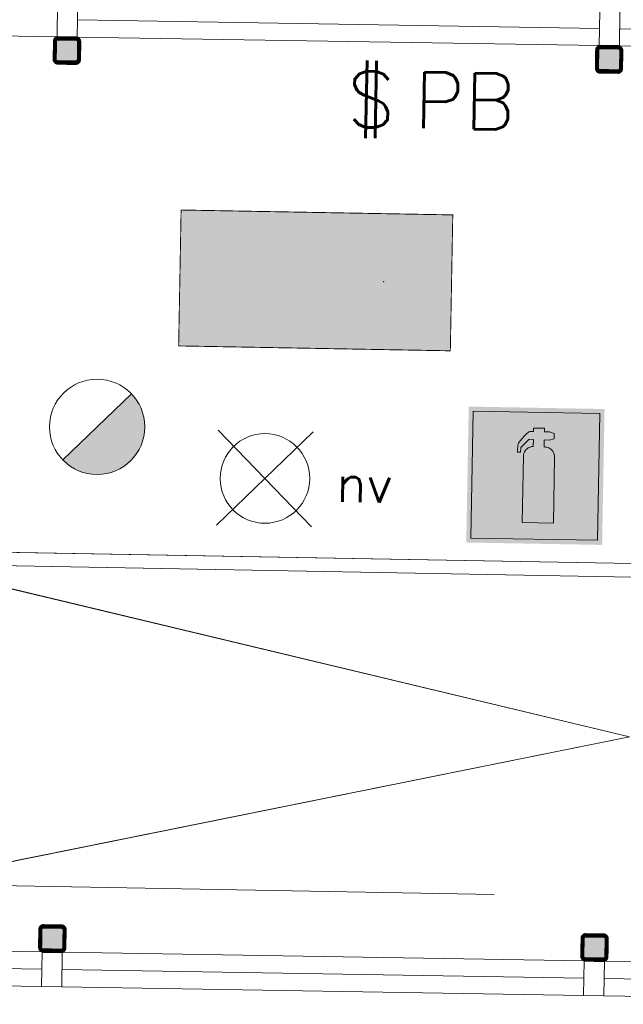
# Model space of a CAD drawing. Header units: millimetres. Extents: x -13022 to 1371524, y -38729 to 632593.
# Tile 225 of 256: x 1030107 to 1032106, y 12381 to 15641. Entities that reach past the tile are written whole.
import ezdxf

# ---------------------------------------------------------------- set-up
doc = ezdxf.new("R2010")
doc.units = ezdxf.units.MM
doc.header["$LTSCALE"] = 35
doc.set_wipeout_variables(frame=1)
doc.linetypes.add('DASHED', pattern=[200, 100, -100])
for name, color, linetype, lineweight in [('A OPMER', 10, 'Continuous', 50), ('Al65----_beveiliging-inst', 92, 'Continuous', 9), ('brandveiligheid voorzieningen', 10, 'Continuous', 9)]:
    doc.layers.add(name, color=color, linetype=linetype, lineweight=lineweight)
for name, color, linetype in [('LAYER102', 1, 'Continuous'), ('LAYER111', 7, 'Continuous'), ('LAYER22', 7, 'Continuous'), ('LAYER28', 7, 'Continuous'), ('LAYER30', 7, 'Continuous')]:
    doc.layers.add(name, color=color, linetype=linetype)
doc.styles.add('Algemeen', font='simplex.shx', dxfattribs={"height": 2.5})
doc.styles.get("Standard").update_dxf_attribs({"font": 'simplex.shx'})
pattern_1 = [(43.9686325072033, (692959.2673540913, 93845.67612631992), (-0.20827933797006, 0.2159160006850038), []), (43.9686325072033, (692959.2711723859, 93845.88822194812), (-0.20827933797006, 0.2159160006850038), [])]

# ---------------------------------------------------------------- blocks, each defined once
blk = doc.blocks.new('Brandmelder')
at = {"layer": 'brandveiligheid voorzieningen'}
blk.add_hatch(color=256, dxfattribs=at).paths.add_polyline_path([(76.61761215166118, -89.8017357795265, 0.198912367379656), (75.84758572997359, -87.94272754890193), (72.12956926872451, -91.66074401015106, 0.6681786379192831)])
blk.add_line((72.12956926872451, -91.66074401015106), (75.84758572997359, -87.94272754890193), dxfattribs=at)
blk.add_circle((73.98857749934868, -89.8017357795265), 2.629034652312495, dxfattribs=at)
blk = doc.blocks.new('Noodverlichting')
at = {"layer": 'Al65----_beveiliging-inst', "color": 92}
for p, q in [((163.9986781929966, -62.36368555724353), (158.7538467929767, -57.11885415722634)), ((158.7538467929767, -62.36368555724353), (163.9986781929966, -57.11885415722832))]:
    blk.add_line(p, q, dxfattribs=at)
blk.add_circle((161.3762624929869, -59.74126985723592), 2.472437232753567, dxfattribs=at)
at = {"layer": 'Al65----_beveiliging-inst', "color": 7, "style": 'Algemeen'}
blk.add_text('nv', height=2.062753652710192, dxfattribs=at).set_placement((165.3264006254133, -60.95963843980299))
blk = doc.blocks.new('Panieksluiting')
at = {"layer": 'brandveiligheid voorzieningen', "lineweight": 0, "style": 'Algemeen'}
blk.add_text('$', height=3.094130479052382, dxfattribs=at).set_placement((158.4270897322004, -91.61071185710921))
blk = doc.blocks.new('Handbrandblusser')
at = {"ltscale": 0.1}
h = blk.add_hatch(color=10, dxfattribs=at)
h.paths.add_polyline_path([(15.58817086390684, 7.19129838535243), (8.58817086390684, 7.191298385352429), (8.58817086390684, 0.1912983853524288), (15.58817086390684, 0.1912983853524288)])
h.paths.add_polyline_path([(11.40672454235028, 1.098164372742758), (13.12900348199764, 1.098164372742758), (13.12900348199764, 4.758457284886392), (13.12677351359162, 4.788704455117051), (13.12008360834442, 4.836965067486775), (13.1104204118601, 4.880023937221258), (13.08886405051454, 4.945816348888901), (13.06414856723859, 4.998700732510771), (13.02586744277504, 5.058231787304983), (12.9868429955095, 5.10755201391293), (12.95413679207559, 5.140689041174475), (12.91511234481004, 5.174693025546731), (12.85471736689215, 5.214862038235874), (12.8034280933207, 5.240967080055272), (12.75566960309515, 5.259943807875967), (12.69731876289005, 5.276512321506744), (12.64287036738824, 5.285856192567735), (12.59604103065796, 5.28951667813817), (12.54084931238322, 5.286337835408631), (12.54084931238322, 5.674156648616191), (12.81457793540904, 5.67415664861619), (13.0845899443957, 5.754687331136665), (13.0845899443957, 6.042806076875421), (12.81532125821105, 6.123336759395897), (12.53954849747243, 6.123336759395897), (12.53954849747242, 6.319943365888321), (11.93857200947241, 6.319943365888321), (11.93857200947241, 6.126611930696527), (11.75088300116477, 6.127189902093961), (11.71873428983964, 6.117557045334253), (11.67878068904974, 6.100892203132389), (11.63603962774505, 6.075461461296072), (11.59274107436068, 6.04087950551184), (11.52677117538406, 5.963623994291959), (11.43701494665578, 5.860263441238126), (11.3073051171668, 5.71442198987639), (11.15195065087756, 5.537081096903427), (11.1285359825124, 5.493347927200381), (11.1142270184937, 5.460018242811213), (11.10103303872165, 5.420716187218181), (11.09192733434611, 5.385170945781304), (11.08560909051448, 5.350011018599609), (11.08282162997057, 5.317451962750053), (11.08207830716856, 5.281714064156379), (11.08300746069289, 5.251563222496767), (11.07384385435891, 5.179348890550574), (11.07204344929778, 5.126432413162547), (11.07018514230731, 5.071814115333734), (11.06888432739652, 4.982228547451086), (11.2439368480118, 4.982228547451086), (11.25973245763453, 5.227384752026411), (11.71483184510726, 5.697949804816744), (11.93857200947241, 5.697949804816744), (11.93857200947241, 5.305699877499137), (11.91645815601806, 5.30415862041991), (11.8861677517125, 5.30107610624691), (11.84937327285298, 5.295007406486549), (11.80533139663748, 5.284411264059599), (11.761289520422, 5.269672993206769), (11.72170758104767, 5.252333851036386), (11.68881554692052, 5.235669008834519), (11.65592351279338, 5.215440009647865), (11.6274914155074, 5.195018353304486), (11.59980264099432, 5.173633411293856), (11.5775029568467, 5.152922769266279), (11.5553891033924, 5.130767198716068), (11.53234609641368, 5.105047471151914), (11.51320553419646, 5.080387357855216), (11.49871073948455, 5.059291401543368), (11.48718923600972, 5.041566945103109), (11.47343776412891, 5.017484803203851), (11.46024378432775, 4.99166874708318), (11.45039475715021, 4.969513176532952), (11.4394307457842, 4.941288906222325), (11.42883839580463, 4.909307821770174), (11.42103350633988, 4.880698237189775), (11.41360027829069, 4.843515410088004), (11.40858284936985, 4.803635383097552), (11.40672454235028, 4.773002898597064)], flags=16)
at = {"layer": 'brandveiligheid voorzieningen', "ltscale": 0.1, "true_color": 0xffffff}
blk.add_hatch(color=7, dxfattribs=at).paths.add_polyline_path([(13.12900348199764, 4.758457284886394), (13.12677351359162, 4.788704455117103), (13.12008360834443, 4.836965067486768), (13.11042041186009, 4.880023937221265), (13.08886405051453, 4.945816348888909), (13.06414856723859, 4.998700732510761), (13.02586744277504, 5.058231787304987), (12.98684299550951, 5.107552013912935), (12.95413679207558, 5.14068904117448), (12.91511234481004, 5.174693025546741), (12.85471736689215, 5.214862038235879), (12.8034280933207, 5.240967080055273), (12.75566960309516, 5.259943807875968), (12.69731876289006, 5.276512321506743), (12.64287036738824, 5.285856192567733), (12.59604103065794, 5.28951667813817), (12.54084931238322, 5.286337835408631), (12.54084931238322, 5.674156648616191), (12.81457793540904, 5.67415664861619), (13.0845899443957, 5.754687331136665), (13.0845899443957, 6.042806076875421), (12.81532125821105, 6.123336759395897), (12.53954849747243, 6.123336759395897), (12.53954849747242, 6.319943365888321), (11.93857200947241, 6.319943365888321), (11.93857200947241, 6.126611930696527), (11.75088300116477, 6.127189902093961), (11.71873428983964, 6.117557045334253), (11.67878068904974, 6.100892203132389), (11.63603962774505, 6.075461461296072), (11.59274107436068, 6.04087950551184), (11.52677117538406, 5.963623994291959), (11.43701494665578, 5.860263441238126), (11.3073051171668, 5.71442198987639), (11.15195065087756, 5.537081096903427), (11.1285359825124, 5.493347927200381), (11.1142270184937, 5.460018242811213), (11.10103303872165, 5.420716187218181), (11.09192733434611, 5.385170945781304), (11.08560909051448, 5.350011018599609), (11.08282162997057, 5.317451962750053), (11.08207830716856, 5.281714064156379), (11.08300746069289, 5.251563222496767), (11.07384385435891, 5.179348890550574), (11.07204344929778, 5.126432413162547), (11.07018514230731, 5.071814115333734), (11.06888432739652, 4.982228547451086), (11.2439368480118, 4.982228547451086), (11.25973245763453, 5.227384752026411), (11.71483184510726, 5.697949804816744), (11.93857200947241, 5.697949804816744), (11.93857200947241, 5.305699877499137), (11.91645815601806, 5.30415862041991), (11.8861677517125, 5.30107610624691), (11.84937327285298, 5.295007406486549), (11.80533139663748, 5.284411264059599), (11.761289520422, 5.269672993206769), (11.72170758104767, 5.252333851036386), (11.68881554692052, 5.235669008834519), (11.65592351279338, 5.215440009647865), (11.6274914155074, 5.195018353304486), (11.59980264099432, 5.173633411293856), (11.5775029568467, 5.152922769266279), (11.5553891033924, 5.130767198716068), (11.53234609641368, 5.105047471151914), (11.51320553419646, 5.080387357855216), (11.49871073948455, 5.059291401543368), (11.48718923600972, 5.041566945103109), (11.47343776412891, 5.017484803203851), (11.46024378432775, 4.99166874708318), (11.45039475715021, 4.969513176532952), (11.4394307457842, 4.941288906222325), (11.42883839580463, 4.909307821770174), (11.42103350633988, 4.880698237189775), (11.41360027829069, 4.843515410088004), (11.40858284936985, 4.803635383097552), (11.40672454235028, 4.773002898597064), (11.40672454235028, 1.098164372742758), (13.12900348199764, 1.098164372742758)])
at = {"color": 10, "lineweight": 5, "ltscale": 0.1}
blk.add_lwpolyline([(11.40672454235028, 1.099223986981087), (11.40672454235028, 4.773002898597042), (11.40858284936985, 4.803635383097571), (11.41360027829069, 4.843515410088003), (11.42103350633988, 4.88069823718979), (11.42883839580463, 4.909307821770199), (11.43943074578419, 4.941288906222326), (11.45039475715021, 4.969513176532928), (11.46024378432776, 4.991668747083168), (11.4734377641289, 5.017484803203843), (11.48718923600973, 5.041566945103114), (11.49871073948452, 5.059291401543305), (11.51320553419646, 5.080387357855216), (11.53234609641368, 5.10504747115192), (11.55538910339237, 5.130767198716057), (11.57750295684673, 5.152922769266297), (11.59980264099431, 5.173633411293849), (11.62749141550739, 5.195018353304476), (11.65592351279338, 5.215440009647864), (11.68881554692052, 5.23566900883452), (11.72170758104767, 5.252333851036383), (11.761289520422, 5.269672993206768), (11.80533139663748, 5.284411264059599), (11.84937327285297, 5.295007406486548), (11.88616775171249, 5.30107610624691), (11.91645815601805, 5.304158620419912), (11.93857200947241, 5.305699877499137), (11.93857200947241, 5.697949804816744), (11.71483184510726, 5.697949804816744), (11.25973245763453, 5.22738475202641), (11.2439368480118, 4.982228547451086), (11.06888432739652, 4.982228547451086), (11.07018514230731, 5.071814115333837), (11.07204344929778, 5.126432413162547), (11.07384385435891, 5.179348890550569), (11.0830074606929, 5.25156322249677), (11.08207830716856, 5.281714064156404), (11.08282162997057, 5.317451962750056), (11.08560909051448, 5.350011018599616), (11.09192733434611, 5.385170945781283), (11.10103303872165, 5.420716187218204), (11.11422701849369, 5.460018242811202), (11.1285359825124, 5.493347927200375), (11.15195065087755, 5.537081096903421), (11.30730511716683, 5.714421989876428), (11.43701494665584, 5.860263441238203), (11.52677117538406, 5.963623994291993), (11.59274107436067, 6.040879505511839), (11.63603962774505, 6.075461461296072), (11.67878068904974, 6.100892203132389), (11.71873428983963, 6.117557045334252), (11.75088300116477, 6.12718990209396), (11.93857200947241, 6.126611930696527), (11.93857200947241, 6.319943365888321), (12.53954849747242, 6.319943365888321), (12.53954849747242, 6.123336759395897), (12.81532125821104, 6.123336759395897), (13.0845899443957, 6.042806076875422), (13.0845899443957, 5.754687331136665), (12.81457793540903, 5.67415664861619), (12.54084931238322, 5.67415664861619), (12.54084931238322, 5.286337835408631), (12.59604103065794, 5.28951667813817), (12.64287036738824, 5.285856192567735), (12.69731876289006, 5.276512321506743), (12.75566960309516, 5.25994380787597), (12.80342809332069, 5.24096708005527), (12.85471736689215, 5.214862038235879), (12.91511234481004, 5.17469302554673), (12.95413679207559, 5.140689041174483), (12.98684299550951, 5.107552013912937), (13.02586744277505, 5.058231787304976), (13.06414856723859, 4.99870073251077), (13.08886405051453, 4.945816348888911), (13.1104204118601, 4.880023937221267), (13.12008360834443, 4.836965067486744), (13.12677351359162, 4.788704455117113), (13.12900348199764, 4.75845728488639), (13.12900348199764, 1.098164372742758), (11.40672454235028, 1.098164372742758)], dxfattribs=at)
at = {"layer": 'Al65----_beveiliging-inst', "color": 7, "true_color": 0xffffff}
blk.add_solid([(8.33817086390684, -0.05870161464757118), (15.83817086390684, -0.05870161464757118), (8.33817086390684, 7.441298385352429), (15.83817086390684, 7.441298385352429)], dxfattribs=at)
at = {"layer": 'brandveiligheid voorzieningen', "color": 10, "ltscale": 0.1}
blk.add_lwpolyline([(8.58817086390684, 0.1912983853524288), (15.58817086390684, 0.1912983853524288), (15.58817086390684, 7.191298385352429), (8.58817086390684, 7.191298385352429)], close=True, dxfattribs=at)
blk = doc.blocks.new('Vluchtrichting rechtdoor of naar beneden')
at = {"layer": 'Al65----_beveiliging-inst', "linetype": 'Continuous', "true_color": 0xffffff}
h = blk.add_hatch(color=7, dxfattribs=at)
edge = h.paths.add_edge_path()
edge.add_arc((-2.144871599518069, 5.962014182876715), 0.7575082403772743, 92.12804183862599, 178.1854773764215)
edge.add_arc((-2.162808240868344, 5.987162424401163), 0.7391926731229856, 180.0901010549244, 191.5625830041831)
edge.add_line((-2.887000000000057, 5.838999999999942), (-4.652000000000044, 5.838999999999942))
edge.add_line((-4.652000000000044, 5.838999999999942), (-5.698000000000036, 4.786999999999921))
edge.add_line((-5.698000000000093, 4.787000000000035), (-5.285000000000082, 4.372000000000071))
edge.add_line((-5.285000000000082, 4.371999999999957), (-4.410000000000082, 5.252999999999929))
edge.add_line((-4.410000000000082, 5.252999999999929), (-3.544000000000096, 5.252999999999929))
edge.add_line((-3.544000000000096, 5.252999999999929), (-5.5270000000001, 3.346000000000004))
edge.add_line((-5.527000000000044, 3.346000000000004), (-6.694000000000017, 3.346000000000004))
edge.add_line((-6.69399999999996, 3.346000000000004), (-6.69399999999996, 2.613000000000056))
edge.add_line((-6.69399999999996, 2.613000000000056), (-4.495999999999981, 2.613000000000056))
edge.add_line((-4.496000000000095, 2.613000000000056), (-4.136000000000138, 2.974000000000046))
edge.add_line((-4.136000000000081, 2.973999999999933), (-3.19300000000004, 2.02599999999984))
edge.add_line((-3.192999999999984, 2.025999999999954), (-3.192999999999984, 0.8519999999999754))
edge.add_line((-3.192999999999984, 0.8519999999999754), (-2.463999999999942, 0.8519999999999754))
edge.add_line((-2.463999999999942, 0.8519999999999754), (-2.463999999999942, 2.329999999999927))
edge.add_line((-2.463999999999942, 2.329999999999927), (-3.620999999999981, 3.492999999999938))
edge.add_line((-3.621000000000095, 3.492999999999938), (-3.192000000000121, 3.923000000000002))
edge.add_line((-3.192000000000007, 3.923000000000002), (-2.427999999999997, 3.153999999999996))
edge.add_line((-2.428000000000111, 3.153999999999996), (-2.033000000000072, 3.551999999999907))
edge.add_line((-2.033000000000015, 3.551999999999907), (-2.797000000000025, 4.320999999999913))
edge.add_line((-2.797000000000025, 4.320999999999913), (-2.317000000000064, 4.802999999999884))
edge.add_line((-2.317000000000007, 4.802999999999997), (-2.317000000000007, 5.267000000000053))
edge.add_line((-2.317000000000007, 5.267000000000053), (-2.173000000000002, 5.253000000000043))
edge.add_arc((-2.201310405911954, 6.011200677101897), 0.7587290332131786, 272.1383699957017, 358.096608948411)
edge.add_arc((-2.20364048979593, 5.95847877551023), 0.7611382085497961, 2.072151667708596, 87.69286938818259)
for points in [[(3.807999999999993, 1.105999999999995), (6.432999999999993, 1.105999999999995), (6.432999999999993, 6.344000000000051), (3.807999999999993, 6.344000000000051)], [(1.180499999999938, 2.889000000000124), (1.180499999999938, 5.804000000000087), (0.5774999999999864, 5.804000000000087), (0.5774999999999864, 2.889000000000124), (-0.5710000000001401, 2.889000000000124), (0.8789999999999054, 1.421000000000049), (2.333999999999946, 2.889000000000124)]]:
    blk.add_hatch(color=7, dxfattribs=at).paths.add_polyline_path(points)
at = {"layer": 'Al65----_beveiliging-inst', "color": 7, "true_color": 0xffffff, "const_width": 0.05}
blk.add_lwpolyline([(-7.5, 0), (7.5, 0), (7.5, 7.5), (-7.5, 7.5)], close=True, dxfattribs=at)
at = {"layer": 'Al65----_beveiliging-inst', "color": 255}
blk.add_point((3.75, 3.749999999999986), dxfattribs=at)
at = {"layer": 'Al65----_beveiliging-inst', "color": 7, "true_color": 0xffffff}
blk.add_solid([(-7.5, 0), (7.5, 0), (-7.5, 7.5), (7.5, 7.5)], dxfattribs=at)
at = {"layer": 'Al65----_beveiliging-inst', "color": 92}
blk.add_solid([(-7.25, 0.25), (7.25, 0.25), (-7.25, 7.25), (7.25, 7.25)], dxfattribs=at)

msp = doc.modelspace()

# ---------------------------------------------------------------- hatches: boundary and pattern name
at = {"layer": 'LAYER111', "linetype": 'Continuous', "lineweight": 5}
for points in [[(1030232.470217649, 15504.41192850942, -0.4146712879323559), (1030227.561026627, 15509.50111739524), (1030228.641013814, 15569.49139683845, -0.4139847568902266), (1030233.7302027, 15574.40058785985), (1030293.720482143, 15573.32060067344, -0.4135272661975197), (1030298.629673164, 15568.23141178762), (1030297.549685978, 15508.24113234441, -0.4139847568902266), (1030292.460497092, 15503.33194132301)], [(1032028.230998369, 15474.95884628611, -0.4146712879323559), (1032023.321807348, 15480.04803517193), (1032024.401794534, 15540.0383146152, -0.4139847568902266), (1032029.49098342, 15544.94750563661), (1032089.481262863, 15543.86751845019, -0.4135272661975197), (1032094.390453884, 15538.77832956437), (1032093.310466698, 15478.7880501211, -0.4139847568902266), (1032088.221277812, 15473.8788590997)], [(1030184.162580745, 12564.10978692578, -0.4146712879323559), (1030179.253389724, 12569.1989758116), (1030180.33337691, 12629.18925525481, -0.4139847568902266), (1030185.422565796, 12634.09844627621), (1030245.412845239, 12633.0184590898, -0.4135272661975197), (1030250.322036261, 12627.92927020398), (1030249.242049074, 12567.93899076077, -0.4139847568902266), (1030244.152860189, 12563.02979973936)], [(1031979.921814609, 12534.57078112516, -0.4146712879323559), (1031975.012623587, 12539.65997001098), (1031976.092610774, 12599.65024945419, -0.4139847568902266), (1031981.18179966, 12604.5594404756), (1032041.172079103, 12603.47945328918, -0.4135272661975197), (1032046.081270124, 12598.39026440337), (1032045.001282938, 12538.39998496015, -0.4139847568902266), (1032039.912094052, 12533.49079393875)]]:
    msp.add_hatch(color=254, dxfattribs=at).paths.add_polyline_path(points, flags=0)

# ---------------------------------------------------------------- linework, layer by layer
at = {"layer": 'LAYER22', "color": 7, "linetype": 'DASHED', "lineweight": 18}
msp.add_lwpolyline([(1028179.039199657, 12807.94420801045), (1033783.881016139, 12707.04190517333), (1033803.747436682, 13810.56622002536), (1033803.796654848, 13813.30015203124), (1033846.727198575, 13812.52728620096), (1033875.928617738, 15434.58476775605)], dxfattribs=at)
msp.add_lwpolyline([(1028179.039199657, 12807.94420801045), (1033783.881016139, 12707.04190517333), (1033803.747436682, 13810.56622002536), (1033803.796654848, 13813.30015203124), (1033846.727198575, 13812.52728620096), (1033875.928617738, 15434.58476775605)], dxfattribs=at)
at = {"layer": 'LAYER22', "color": 7, "linetype": 'Continuous', "lineweight": 18}
for points in [[(1029735.344162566, 13883.80847603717), (1032137.017506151, 13840.57186402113), (1032136.207515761, 13795.57915443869), (1029734.534172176, 13838.81576645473)], [(1029715.477742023, 12780.28416118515), (1032126.804421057, 13266.3189130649), (1029734.534172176, 13838.81576645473)]]:
    msp.add_lwpolyline(points, close=True, dxfattribs=at)
at = {"layer": 'LAYER22', "color": 7, "linetype": 'DASHED', "lineweight": 18}
for points in [[(1029735.344162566, 13883.80847603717), (1032137.017506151, 13840.57186402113), (1032136.207515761, 13795.57915443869), (1029734.534172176, 13838.81576645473)], [(1029715.477742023, 12780.28416118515), (1032126.804421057, 13266.3189130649), (1029734.534172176, 13838.81576645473)]]:
    msp.add_lwpolyline(points, close=True, dxfattribs=at)
at = {"layer": 'LAYER28', "color": 7, "linetype": 'Continuous', "lineweight": 25}
for points in [[(1030307.548065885, 15508.06113448), (1030308.628053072, 15568.05141392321, 0.4142135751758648), (1030293.900480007, 15583.31898058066), (1030233.910200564, 15584.39896776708, 0.4142135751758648), (1030218.642633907, 15569.67139470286), (1030217.56264672, 15509.68111525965, 0.4142135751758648), (1030232.290219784, 15494.4135486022), (1030292.280499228, 15493.33356141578, 0.4142135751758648), (1030307.548065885, 15508.06113448)], [(1030307.548065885, 15508.06113448), (1030308.628053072, 15568.05141392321, 0.4142135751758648), (1030293.900480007, 15583.31898058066), (1030233.910200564, 15584.39896776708, 0.4142135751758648), (1030218.642633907, 15569.67139470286), (1030217.56264672, 15509.68111525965, 0.4142135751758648), (1030232.290219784, 15494.4135486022), (1030292.280499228, 15493.33356141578, 0.4142135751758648), (1030307.548065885, 15508.06113448)], [(1032103.308846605, 15478.60805225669), (1032104.388833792, 15538.59833169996, 0.4142135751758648), (1032089.661260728, 15553.86589835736), (1032029.670981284, 15554.94588554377, 0.4142135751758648), (1032014.403414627, 15540.21831247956), (1032013.32342744, 15480.22803303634, 0.4142135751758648), (1032028.051000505, 15464.96046637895), (1032088.041279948, 15463.88047919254, 0.4142135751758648), (1032103.308846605, 15478.60805225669)], [(1032103.308846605, 15478.60805225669), (1032104.388833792, 15538.59833169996, 0.4142135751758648), (1032089.661260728, 15553.86589835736), (1032029.670981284, 15554.94588554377, 0.4142135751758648), (1032014.403414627, 15540.21831247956), (1032013.32342744, 15480.22803303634, 0.4142135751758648), (1032028.051000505, 15464.96046637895), (1032088.041279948, 15463.88047919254, 0.4142135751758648), (1032103.308846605, 15478.60805225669)], [(1030259.240428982, 12567.75899289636), (1030260.320416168, 12627.74927233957, 0.4142135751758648), (1030245.592843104, 12643.01683899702), (1030185.60256366, 12644.09682618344, 0.4142135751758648), (1030170.334997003, 12629.36925311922), (1030169.255009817, 12569.37897367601, 0.4142135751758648), (1030183.982582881, 12554.11140701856), (1030243.972862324, 12553.03141983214, 0.4142135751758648), (1030259.240428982, 12567.75899289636)], [(1030259.240428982, 12567.75899289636), (1030260.320416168, 12627.74927233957, 0.4142135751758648), (1030245.592843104, 12643.01683899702), (1030185.60256366, 12644.09682618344, 0.4142135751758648), (1030170.334997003, 12629.36925311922), (1030169.255009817, 12569.37897367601, 0.4142135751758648), (1030183.982582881, 12554.11140701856), (1030243.972862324, 12553.03141983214, 0.4142135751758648), (1030259.240428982, 12567.75899289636)], [(1032054.999662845, 12538.21998709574), (1032056.079650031, 12598.21026653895, 0.4142135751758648), (1032041.352076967, 12613.4778331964), (1031981.361797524, 12614.55782038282, 0.4142135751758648), (1031966.094230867, 12599.8302473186), (1031965.01424368, 12539.83996787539, 0.4142135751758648), (1031979.741816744, 12524.57240121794), (1032039.732096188, 12523.49241403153, 0.4142135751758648), (1032054.999662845, 12538.21998709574)], [(1032054.999662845, 12538.21998709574), (1032056.079650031, 12598.21026653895, 0.4142135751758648), (1032041.352076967, 12613.4778331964), (1031981.361797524, 12614.55782038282, 0.4142135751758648), (1031966.094230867, 12599.8302473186), (1031965.01424368, 12539.83996787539, 0.4142135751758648), (1031979.741816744, 12524.57240121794), (1032039.732096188, 12523.49241403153, 0.4142135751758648), (1032054.999662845, 12538.21998709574)]]:
    msp.add_lwpolyline(points, format="xyb", close=True, dxfattribs=at)
at = {"layer": 'LAYER30', "color": 7, "linetype": 'Continuous', "lineweight": 18}
for points in [[(1030232.273164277, 15698.32970440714), (1030299.264137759, 15697.2252647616), (1030297.399631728, 15583.24035885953), (1030230.408658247, 15584.34479850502)], [(1030297.399631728, 15583.24035885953), (1030230.409501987, 15584.39166591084), (1030232.336497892, 15698.37544682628), (1030299.326627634, 15697.22413977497)], [(1032027.908965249, 15668.87887215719), (1032094.900079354, 15667.78224374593), (1032093.035573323, 15553.7973378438), (1032026.044459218, 15554.89396625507)], [(1032027.908965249, 15668.87887215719), (1032094.900079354, 15667.78224374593), (1032093.035573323, 15553.7973378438), (1032026.044459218, 15554.89396625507)], [(1030180.546764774, 12554.23577115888), (1030247.537738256, 12553.13133151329), (1030245.673372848, 12439.15423684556), (1030178.682258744, 12440.25086525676)], [(1030245.673372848, 12439.15423684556), (1030178.682399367, 12440.25867649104), (1030180.546905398, 12554.24358239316), (1030247.537878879, 12553.13914274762)], [(1031976.306279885, 12524.71238782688), (1032043.297253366, 12523.60794818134), (1032041.432747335, 12409.62304227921), (1031974.441773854, 12410.72748192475)], [(1031976.306279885, 12524.71238782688), (1032043.297253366, 12523.60794818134), (1032041.432747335, 12409.62304227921), (1031974.441773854, 12410.72748192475)]]:
    msp.add_lwpolyline(points, close=True, dxfattribs=at)
for points in [[(1030230.409501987, 15584.39166591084), (1028300.129818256, 15617.4775857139)], [(1030298.363129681, 15640.23224931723), (1032027.007957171, 15611.88585671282)], [(1030297.399631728, 15583.24035885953), (1032026.044459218, 15554.89396625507)], [(1032093.999071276, 15610.78922830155), (1033829.830656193, 15582.336895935)], [(1032093.035573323, 15553.7973378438), (1033828.867158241, 15525.34500547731)], [(1030180.546905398, 12554.24358239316), (1028241.684312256, 12586.27288405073)], [(1030247.537738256, 12553.13133151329), (1031976.306279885, 12524.71238782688)], [(1030179.64589732, 12497.25056694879), (1028240.783304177, 12529.27986860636)], [(1032043.297253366, 12523.60794818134), (1033779.06423906, 12495.03957228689)], [(1030246.636870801, 12496.14612730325), (1031975.405271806, 12467.7193723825)], [(1030178.682399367, 12440.25867649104), (1028239.819806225, 12472.28797814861)], [(1032042.396245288, 12466.61493273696), (1033778.163230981, 12438.04655684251)], [(1030245.673372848, 12439.15423684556), (1031974.441773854, 12410.72748192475)], [(1032041.432747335, 12409.62304227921), (1033777.199733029, 12381.05466638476)]]:
    msp.add_lwpolyline(points, dxfattribs=at)

# ---------------------------------------------------------------- block references
at = {"ltscale": 0.1, "xscale": 60, "yscale": 60, "zscale": 60, "rotation": 358.9686325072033}
for name, p in [('Handbrandblusser', (1031085.627091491, 13922.53275791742)), ('Noodverlichting', (1021302.405060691, 17880.2441500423))]:
    msp.add_blockref(name, p, dxfattribs=at)
at = {"layer": 'A OPMER', "ltscale": 0.1, "xscale": 60, "yscale": 60, "zscale": 60, "rotation": 358.9686325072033}
msp.add_blockref('Vluchtrichting rechtdoor of naar beneden', (1031083.041606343, 14552.6775340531), dxfattribs=at)
at = {"layer": 'Al65----_beveiliging-inst', "xscale": 60, "yscale": 60, "zscale": 60, "rotation": 358.9686325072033}
for name, p in [('Panieksluiting', (1021784.369712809, 20952.38208671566)), ('Brandmelder', (1026021.449913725, 19759.93409405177))]:
    msp.add_blockref(name, p, dxfattribs=at)

# ---------------------------------------------------------------- texts
at = {"layer": 'brandveiligheid voorzieningen', "lineweight": 0, "style": 'Algemeen'}
msp.add_text('PB', height=185.6478287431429, rotation=358.9686325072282, dxfattribs=at).set_placement((1031412.085751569, 15282.03983843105))

# ---------------------------------------------------------------- next in the draw order: wipeouts: each hides what was drawn before it
at = {"linetype": 'Continuous'}
for points in [[(1030232.2902197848, 15494.413548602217), (1030224.8275750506, 15496.556034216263), (1030219.4273243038, 15502.146330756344), (1030217.5626467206, 15509.68111525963), (1030218.642633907, 15569.671394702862), (1030220.7773082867, 15577.134180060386), (1030226.3752754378, 15582.526478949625), (1030233.9102005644, 15584.398967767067), (1030293.9004800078, 15583.318980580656), (1030301.3631247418, 15581.17649496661), (1030306.7633754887, 15575.58619842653), (1030308.6280530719, 15568.051413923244), (1030307.5480658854, 15508.06113448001), (1030305.4133915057, 15500.598349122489), (1030299.8154243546, 15495.206050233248), (1030292.2804992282, 15493.333561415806), (1030262.2853595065, 15493.873555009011), (1030262.4653573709, 15503.871934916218), (1030292.4604970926, 15503.331941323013), (1030296.0174715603, 15504.729080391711), (1030297.5496859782, 15508.241132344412), (1030298.6296731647, 15568.231411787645), (1030297.2248634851, 15571.796338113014), (1030293.7204821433, 15573.32060067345), (1030233.7302027, 15574.400587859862), (1030230.1732282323, 15573.003448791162), (1030228.6410138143, 15569.49139683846), (1030227.5610266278, 15509.501117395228), (1030228.9658363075, 15505.936191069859), (1030232.4702176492, 15504.411928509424), (1030262.4653573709, 15503.871934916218), (1030262.2853595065, 15493.873555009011)], [(1032028.0510005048, 15464.960466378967), (1032020.5883557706, 15467.102951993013), (1032015.1881050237, 15472.693248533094), (1032013.3234274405, 15480.22803303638), (1032014.403414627, 15540.218312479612), (1032016.5380890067, 15547.681097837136), (1032022.1360561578, 15553.073396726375), (1032029.6709812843, 15554.945885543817), (1032089.6612607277, 15553.865898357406), (1032097.1239054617, 15551.72341274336), (1032102.5241562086, 15546.13311620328), (1032104.3888337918, 15538.598331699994), (1032103.3088466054, 15478.60805225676), (1032101.1741722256, 15471.145266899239), (1032095.5762050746, 15465.752968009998), (1032088.0412799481, 15463.880479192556), (1032058.0461402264, 15464.420472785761), (1032058.2261380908, 15474.418852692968), (1032088.2212778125, 15473.878859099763), (1032091.7782522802, 15475.275998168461), (1032093.3104666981, 15478.788050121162), (1032094.3904538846, 15538.778329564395), (1032092.985644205, 15542.343255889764), (1032089.4812628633, 15543.8675184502), (1032029.4909834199, 15544.947505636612), (1032025.9340089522, 15543.550366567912), (1032024.4017945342, 15540.03831461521), (1032023.3218073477, 15480.048035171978), (1032024.7266170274, 15476.483108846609), (1032028.2309983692, 15474.958846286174), (1032058.2261380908, 15474.418852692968), (1032058.0461402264, 15464.420472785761)], [(1030183.9825828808, 12554.111407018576), (1030176.5199381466, 12556.253892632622), (1030171.1196873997, 12561.844189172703), (1030169.2550098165, 12569.378973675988), (1030170.334997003, 12629.369253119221), (1030172.4696713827, 12636.832038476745), (1030178.0676385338, 12642.224337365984), (1030185.6025636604, 12644.096826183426), (1030245.5928431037, 12643.016838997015), (1030253.0554878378, 12640.87435338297), (1030258.4557385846, 12635.28405684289), (1030260.3204161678, 12627.749272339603), (1030259.2404289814, 12567.75899289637), (1030257.1057546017, 12560.296207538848), (1030251.5077874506, 12554.903908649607), (1030243.9728623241, 12553.031419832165), (1030213.9777226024, 12553.57141342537), (1030214.1577204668, 12563.569793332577), (1030244.1528601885, 12563.029799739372), (1030247.7098346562, 12564.42693880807), (1030249.2420490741, 12567.938990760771), (1030250.3220362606, 12627.929270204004), (1030248.917226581, 12631.494196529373), (1030245.4128452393, 12633.01845908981), (1030185.422565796, 12634.09844627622), (1030181.8655913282, 12632.70130720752), (1030180.3333769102, 12629.18925525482), (1030179.2533897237, 12569.198975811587), (1030180.6581994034, 12565.634049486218), (1030184.1625807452, 12564.109786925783), (1030214.1577204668, 12563.569793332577), (1030213.9777226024, 12553.57141342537)], [(1031979.7418167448, 12524.572401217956), (1031972.2791720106, 12526.714886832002), (1031966.8789212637, 12532.305183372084), (1031965.0142436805, 12539.839967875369), (1031966.094230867, 12599.830247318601), (1031968.2289052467, 12607.293032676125), (1031973.8268723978, 12612.685331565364), (1031981.3617975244, 12614.557820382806), (1032041.3520769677, 12613.477833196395), (1032048.8147217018, 12611.33534758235), (1032054.2149724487, 12605.74505104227), (1032056.0796500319, 12598.210266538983), (1032054.9996628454, 12538.21998709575), (1032052.8649884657, 12530.757201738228), (1032047.2670213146, 12525.364902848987), (1032039.7320961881, 12523.492414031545), (1032009.7369564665, 12524.03240762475), (1032009.9169543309, 12534.030787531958), (1032039.9120940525, 12533.490793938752), (1032043.4690685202, 12534.88793300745), (1032045.0012829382, 12538.399984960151), (1032046.0812701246, 12598.390264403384), (1032044.676460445, 12601.955190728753), (1032041.1720791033, 12603.47945328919), (1031981.18179966, 12604.559440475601), (1031977.6248251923, 12603.162301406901), (1031976.0926107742, 12599.6502494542), (1031975.0126235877, 12539.659970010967), (1031976.4174332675, 12536.095043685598), (1031979.9218146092, 12534.570781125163), (1032009.9169543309, 12534.030787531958), (1032009.7369564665, 12524.03240762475)]]:
    msp.add_wipeout(points, dxfattribs=at).dxf.layer = 'LAYER111'

# ---------------------------------------------------------------- next in the draw order: hatches: boundary and pattern name
at = {"layer": 'LAYER28', "linetype": 'Continuous', "lineweight": 13}
h = msp.add_hatch(dxfattribs=at)
h.set_pattern_fill('~A--FYV~', angle=-1.031367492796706, style=0, pattern_type=0)
h.set_pattern_definition(pattern_1)
h.paths.add_polyline_path([(1030262.285359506, 15493.87355500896), (1030262.46535737, 15503.87193491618), (1030232.470217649, 15504.41192850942, -0.4142135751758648), (1030227.561026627, 15509.50111739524), (1030228.641013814, 15569.49139683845, -0.4142135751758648), (1030233.7302027, 15574.40058785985), (1030293.720482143, 15573.32060067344, -0.4142135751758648), (1030298.629673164, 15568.23141178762), (1030297.549685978, 15508.24113234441, -0.4142135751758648), (1030292.460497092, 15503.33194132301), (1030262.46535737, 15503.87193491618), (1030262.285359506, 15493.87355500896), (1030292.280499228, 15493.33356141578, 0.4142135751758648), (1030307.548065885, 15508.06113448), (1030308.628053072, 15568.05141392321, 0.4142135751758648), (1030293.900480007, 15583.31898058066), (1030233.910200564, 15584.39896776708, 0.4142135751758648), (1030218.642633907, 15569.67139470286), (1030217.56264672, 15509.68111525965, 0.4142135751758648), (1030232.290219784, 15494.4135486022)], flags=0)
h = msp.add_hatch(dxfattribs=at)
h.set_pattern_fill('~A--FYV~', angle=-1.031367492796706, style=0, pattern_type=0)
h.set_pattern_definition(pattern_1)
h.paths.add_polyline_path([(1032058.046140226, 15464.42047278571), (1032058.226138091, 15474.41885269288), (1032028.230998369, 15474.95884628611, -0.4142135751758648), (1032023.321807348, 15480.04803517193), (1032024.401794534, 15540.0383146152, -0.4142135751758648), (1032029.49098342, 15544.94750563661), (1032089.481262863, 15543.86751845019, -0.4142135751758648), (1032094.390453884, 15538.77832956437), (1032093.310466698, 15478.7880501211, -0.4142135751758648), (1032088.221277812, 15473.8788590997), (1032058.226138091, 15474.41885269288), (1032058.046140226, 15464.42047278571), (1032088.041279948, 15463.88047919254, 0.4142135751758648), (1032103.308846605, 15478.60805225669), (1032104.388833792, 15538.59833169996, 0.4142135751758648), (1032089.661260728, 15553.86589835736), (1032029.670981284, 15554.94588554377, 0.4142135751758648), (1032014.403414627, 15540.21831247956), (1032013.32342744, 15480.22803303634, 0.4142135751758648), (1032028.051000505, 15464.96046637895)], flags=0)
h = msp.add_hatch(dxfattribs=at)
h.set_pattern_fill('~A--FYV~', angle=-1.031367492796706, style=0, pattern_type=0)
h.set_pattern_definition(pattern_1)
h.paths.add_polyline_path([(1030213.977722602, 12553.57141342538), (1030214.157720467, 12563.5697933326), (1030184.162580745, 12564.10978692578, -0.4142135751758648), (1030179.253389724, 12569.1989758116), (1030180.33337691, 12629.18925525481, -0.4142135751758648), (1030185.422565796, 12634.09844627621), (1030245.412845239, 12633.0184590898, -0.4142135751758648), (1030250.322036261, 12627.92927020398), (1030249.242049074, 12567.93899076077, -0.4142135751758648), (1030244.152860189, 12563.02979973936), (1030214.157720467, 12563.5697933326), (1030213.977722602, 12553.57141342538), (1030243.972862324, 12553.03141983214, 0.4142135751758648), (1030259.240428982, 12567.75899289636), (1030260.320416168, 12627.74927233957, 0.4142135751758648), (1030245.592843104, 12643.01683899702), (1030185.60256366, 12644.09682618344, 0.4142135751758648), (1030170.334997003, 12629.36925311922), (1030169.255009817, 12569.37897367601, 0.4142135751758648), (1030183.982582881, 12554.11140701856)], flags=0)
h = msp.add_hatch(dxfattribs=at)
h.set_pattern_fill('~A--FYV~', angle=-1.031367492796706, style=0, pattern_type=0)
h.set_pattern_definition(pattern_1)
h.paths.add_polyline_path([(1032009.736956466, 12524.03240762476), (1032009.91695433, 12534.03078753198), (1031979.921814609, 12534.57078112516, -0.4142135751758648), (1031975.012623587, 12539.65997001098), (1031976.092610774, 12599.65024945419, -0.4142135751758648), (1031981.18179966, 12604.5594404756), (1032041.172079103, 12603.47945328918, -0.4142135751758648), (1032046.081270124, 12598.39026440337), (1032045.001282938, 12538.39998496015, -0.4142135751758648), (1032039.912094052, 12533.49079393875), (1032009.91695433, 12534.03078753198), (1032009.736956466, 12524.03240762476), (1032039.732096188, 12523.49241403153, 0.4142135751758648), (1032054.999662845, 12538.21998709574), (1032056.079650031, 12598.21026653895, 0.4142135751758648), (1032041.352076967, 12613.4778331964), (1031981.361797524, 12614.55782038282, 0.4142135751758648), (1031966.094230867, 12599.8302473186), (1031965.01424368, 12539.83996787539, 0.4142135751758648), (1031979.741816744, 12524.57240121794)], flags=0)

# ---------------------------------------------------------------- next in the draw order: linework, layer by layer
at = {"layer": 'LAYER28', "color": 7, "linetype": 'Continuous', "lineweight": 25}
for points in [[(1030262.285359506, 15493.87355500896), (1030262.46535737, 15503.87193491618), (1030232.470217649, 15504.41192850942, -0.4142135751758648), (1030227.561026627, 15509.50111739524), (1030228.641013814, 15569.49139683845, -0.4142135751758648), (1030233.7302027, 15574.40058785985), (1030293.720482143, 15573.32060067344, -0.4142135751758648), (1030298.629673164, 15568.23141178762), (1030297.549685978, 15508.24113234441, -0.4142135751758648), (1030292.460497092, 15503.33194132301), (1030262.46535737, 15503.87193491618), (1030262.285359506, 15493.87355500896), (1030292.280499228, 15493.33356141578, 0.4142135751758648), (1030307.548065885, 15508.06113448), (1030308.628053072, 15568.05141392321, 0.4142135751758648), (1030293.900480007, 15583.31898058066), (1030233.910200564, 15584.39896776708, 0.4142135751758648), (1030218.642633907, 15569.67139470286), (1030217.56264672, 15509.68111525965, 0.4142135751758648), (1030232.290219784, 15494.4135486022)], [(1032058.046140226, 15464.42047278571), (1032058.226138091, 15474.41885269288), (1032028.230998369, 15474.95884628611, -0.4142135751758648), (1032023.321807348, 15480.04803517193), (1032024.401794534, 15540.0383146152, -0.4142135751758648), (1032029.49098342, 15544.94750563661), (1032089.481262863, 15543.86751845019, -0.4142135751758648), (1032094.390453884, 15538.77832956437), (1032093.310466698, 15478.7880501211, -0.4142135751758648), (1032088.221277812, 15473.8788590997), (1032058.226138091, 15474.41885269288), (1032058.046140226, 15464.42047278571), (1032088.041279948, 15463.88047919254, 0.4142135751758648), (1032103.308846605, 15478.60805225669), (1032104.388833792, 15538.59833169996, 0.4142135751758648), (1032089.661260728, 15553.86589835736), (1032029.670981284, 15554.94588554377, 0.4142135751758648), (1032014.403414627, 15540.21831247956), (1032013.32342744, 15480.22803303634, 0.4142135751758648), (1032028.051000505, 15464.96046637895)], [(1030213.977722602, 12553.57141342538), (1030214.157720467, 12563.5697933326), (1030184.162580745, 12564.10978692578, -0.4142135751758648), (1030179.253389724, 12569.1989758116), (1030180.33337691, 12629.18925525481, -0.4142135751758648), (1030185.422565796, 12634.09844627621), (1030245.412845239, 12633.0184590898, -0.4142135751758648), (1030250.322036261, 12627.92927020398), (1030249.242049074, 12567.93899076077, -0.4142135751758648), (1030244.152860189, 12563.02979973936), (1030214.157720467, 12563.5697933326), (1030213.977722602, 12553.57141342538), (1030243.972862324, 12553.03141983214, 0.4142135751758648), (1030259.240428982, 12567.75899289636), (1030260.320416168, 12627.74927233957, 0.4142135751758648), (1030245.592843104, 12643.01683899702), (1030185.60256366, 12644.09682618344, 0.4142135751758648), (1030170.334997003, 12629.36925311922), (1030169.255009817, 12569.37897367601, 0.4142135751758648), (1030183.982582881, 12554.11140701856)], [(1032009.736956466, 12524.03240762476), (1032009.91695433, 12534.03078753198), (1031979.921814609, 12534.57078112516, -0.4142135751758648), (1031975.012623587, 12539.65997001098), (1031976.092610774, 12599.65024945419, -0.4142135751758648), (1031981.18179966, 12604.5594404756), (1032041.172079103, 12603.47945328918, -0.4142135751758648), (1032046.081270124, 12598.39026440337), (1032045.001282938, 12538.39998496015, -0.4142135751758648), (1032039.912094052, 12533.49079393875), (1032009.91695433, 12534.03078753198), (1032009.736956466, 12524.03240762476), (1032039.732096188, 12523.49241403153, 0.4142135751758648), (1032054.999662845, 12538.21998709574), (1032056.079650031, 12598.21026653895, 0.4142135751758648), (1032041.352076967, 12613.4778331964), (1031981.361797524, 12614.55782038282, 0.4142135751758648), (1031966.094230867, 12599.8302473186), (1031965.01424368, 12539.83996787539, 0.4142135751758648), (1031979.741816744, 12524.57240121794)]]:
    msp.add_lwpolyline(points, format="xyb", close=True, dxfattribs=at)

# ---------------------------------------------------------------- next in the draw order: texts
at = {"layer": 'LAYER102', "color": 7, "linetype": 'Continuous', "lineweight": 0, "insert": (1150299.296291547, 12022.7994520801), "char_height": 162, "attachment_point": 7, "rotation": 358.96863250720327, "line_spacing_factor": 1.333333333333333}
msp.add_mtext("\\pi-1227.7;{\\fArial|b1|i0|c0|p34;\\H1.2346x;bijeenkomstruimte\\P\\pi-1086.7;'panorama-deck'\\fArial|b0|i0|c0|p34;\\H0.81x;\\P\\pi-925.11;bijeenkomstfunctie \\P\\pi-453.52;116,4 m2}", dxfattribs=at)

doc.saveas('drawing.dxf')
